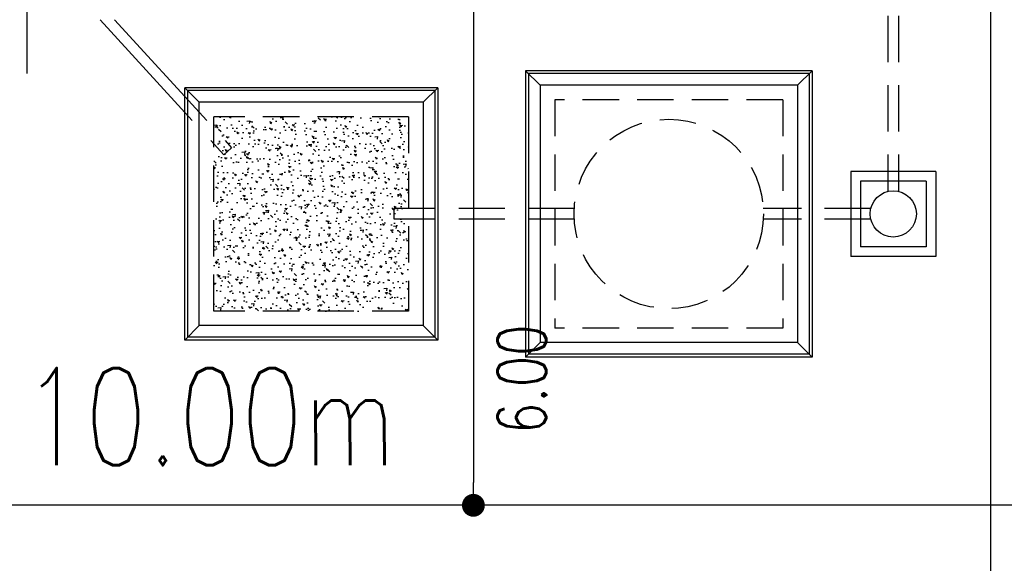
# Model space of a CAD drawing. Header units: millimetres. Extents: x 301 to 1479, y 491 to 1341.
# Tile 29 of 256: x 420 to 430, y 549 to 555. Entities that reach past the tile are written whole.
import ezdxf

# ---------------------------------------------------------------- set-up
doc = ezdxf.new("R2010")
doc.units = ezdxf.units.MM
doc.header["$LTSCALE"] = 1.5
doc.header["$MEASUREMENT"] = 0
for name, pattern in [('HIDDEN', [0.375, 0.25, -0.125]), ('HIDDEN2', [4.7625, 3.175, -1.5875]), ('PHANTOM2', [1.25, 0.625, -0.125, 0.125, -0.125, 0.125, -0.125])]:
    doc.linetypes.add(name, pattern=pattern)
for name, color, linetype in [('AP&SA', 254, 'HIDDEN'), ('Blk', 7, 'Continuous'), ('BORDER', 5, 'Continuous'), ('boundary', 3, 'Continuous'), ('Boundary Wall', 64, 'Continuous'), ('DIM', 6, 'Continuous'), ('Hatch Aggregate', 252, 'Continuous'), ('Kerb', 251, 'Continuous'), ('P. Septic tank', 2, 'Continuous'), ('P. Sewr Manhole', 49, 'Continuous'), ('PVC Pipe 110', 69, 'Continuous'), ('PVC Sewer Pipe 110', 24, 'Continuous'), ('TEXT', 7, 'Continuous')]:
    doc.layers.add(name, color=color, linetype=linetype)
doc.styles.add('RS1', font='romans.shx', dxfattribs={"width": 0.75, "height": 0.5})
doc.styles.add('RS2', font='romans.shx', dxfattribs={"width": 0.75, "height": 1})
doc.styles.add('RS25', font='romans.shx', dxfattribs={"width": 0.75, "height": 1})
doc.dimstyles.new('BAM500', dxfattribs={"dimscale": 0.5, "dimtxt": 1, "dimasz": 1, "dimexe": 1, "dimexo": 1, "dimgap": 1, "dimtad": 1, "dimdec": 3, "dimzin": 0, "dimdsep": 46, "dimtxsty": 'RS25', "dimblk1": 'DOT', "dimblk2": 'DOT', "dimsah": 1, "dimcen": 3, "dimdle": 1.25, "dimse1": 1, "dimse2": 1, "dimclrd": 6, "dimclre": 6, "dimclrt": 7, "dimaunit": 1, "dimadec": 0, "dimazin": 0, "dimtfac": 0.75, "dimtdec": 3, "dimtmove": 0, "dimatfit": 3, "dimldrblk": 'DOT', "dimfxl": 1, "dimtvp": 1.5, "dimtolj": 1, "dimtzin": 0, "dimarcsym": 0})
doc.dimstyles.new('Souillac5', dxfattribs={"dimscale": 0.5, "dimtxt": 0.5, "dimasz": 0.47, "dimexe": 0, "dimexo": 1, "dimgap": 0.5, "dimtad": 1, "dimzin": 0, "dimdsep": 46, "dimtxsty": 'RS1', "dimblk": 'DOT', "dimcen": 3, "dimse1": 1, "dimse2": 1, "dimclrd": 6, "dimclre": 6, "dimclrt": 7, "dimaunit": 1, "dimadec": 0, "dimazin": 0, "dimtfac": 1, "dimtofl": 0, "dimtmove": 1, "dimatfit": 3, "dimfxl": 1, "dimtolj": 1, "dimtzin": 0, "dimlwe": -1, "dimarcsym": 0})

# ---------------------------------------------------------------- blocks, each defined once
blk = doc.blocks.new('_DOT')
at = {"color": 0, "linetype": 'ByBlock'}
blk.add_line((-0.5, 0), (-1, 0), dxfattribs=at)
at = {"color": 0, "linetype": 'ByBlock', "const_width": 0.5}
blk.add_lwpolyline([(-0.25, 0, 1), (0.25, 0, 1)], format="xyb", close=True, dxfattribs=at)
blk = doc.blocks.new('*D5')
at = {"layer": 'BORDER', "color": 6, "lineweight": -2, "transparency": 16777216}
blk.add_line((340.396, 528.745), (492.425, 549.609), dxfattribs=at)
at = {"layer": 'DEFPOINTS', "color": 0, "transparency": 16777216}
for p in [(492.908, 549.769), (492.92, 549.677), (339.888, 528.769)]:
    blk.add_point(p, dxfattribs=at)
at = {"layer": 'BORDER', "color": 6, "lineweight": -2, "transparency": 16777216, "xscale": 0.5, "yscale": 0.5, "zscale": 0.5}
for p, rotation in [((492.92, 549.677), 7.814287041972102), ((339.9, 528.677), 187.8142870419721)]:
    blk.add_blockref('_DOT', p, dxfattribs=dict(at, rotation=rotation))
at = {"layer": 'BORDER', "color": 7, "transparency": 16777216, "insert": (416.274, 540.168), "char_height": 1, "attachment_point": 5, "rotation": 7.8143, "style": 'RS25'}
blk.add_mtext('\\A1;Built ', dxfattribs=at)
blk = doc.blocks.new('SSSU-D2')
at = {"layer": 'Hatch Aggregate'}
h = blk.add_hatch(dxfattribs=at)
h.set_pattern_fill('AR-CONC', color=256, scale=0.03, angle=90)
h.set_pattern_definition([(140, (33566.527, -774235.52378), (0.018825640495, 0.21517805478), [0.0225, -0.2475]), (85, (33566.527, -774235.52378), (-0.22565764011, -0.041625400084), [0.018, -0.198]), (190.45144446, (33566.52857, -774235.50584), (-0.20683199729, 0.17355265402), [0.0191220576, -0.2103426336]), (136.1842, (33566.467, -774235.52378), (0.04965578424, 0.3201723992), [0.03375, -0.37125]), (186.63563549, (33566.47114, -774235.4971), (-0.29223558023, 0.2803985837), [0.0286831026, -0.315514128]), (81.18416399, (33566.467, -774235.52378), (-0.29223558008, 0.28039858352), [0.027, -0.2970000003]), (111, (33566.482, -774235.49378), (0.1207856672, 0.179072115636), [0.0225, -0.2475]), (56, (33566.482, -774235.49378), (-0.217545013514, 0.072994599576), [0.018, -0.198]), (161.45144474, (33566.49207, -774235.47885), (-0.09675934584, 0.25206671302), [0.019122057, -0.2103426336]), (127.5, (33566.527, -774235.523775), (-0.0998681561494, 0.003647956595), [0, -0.1956, 0, -0.201, 0, -0.19875]), (97.5, (33566.527, -774235.52378), (-0.118323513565, 0.078920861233), [0, -0.1146, 0, -0.1911, 0, -0.07575]), (57.5, (33566.527, -774235.590675), (0.00676646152, 0.160146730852), [0, -0.075, 0, -0.234, 0, -0.3105]), (47.5, (33566.527, -774235.62068), (-0.0300314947, 0.174955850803), [0, -0.0975, 0, -0.1554, 0, -0.2205])])
h.paths.add_polyline_path([(-4.45, -11.8), (-2.445, -11.8), (-2.445, -9.8), (-4.45, -9.8)])
at = {"layer": 'AP&SA', "linetype": 'HIDDEN'}
for p, q in [((1.41, -9.625), (-0.94, -9.625)), ((-0.94, -9.625), (-0.94, -11.975)), ((1.41, -9.625), (1.41, -11.975)), ((-4.45, -11.8), (-4.45, -9.8)), ((-2.445, -9.8), (-4.45, -9.8)), ((-2.445, -9.8), (-2.445, -11.8)), ((-2.445, -11.8), (-4.45, -11.8)), ((1.41, -11.975), (-0.94, -11.975))]:
    blk.add_line(p, q, dxfattribs=at)
at = {"layer": 'Boundary Wall', "linetype": 'ByBlock'}
blk.add_line((-6.375, -7.8), (-6.375, -9.355), dxfattribs=at)
at = {"layer": 'Kerb'}
for p, q in [((-1.24, -9.325), (-1.24, -12.275)), ((1.71, -9.325), (-1.24, -9.325)), ((-1.24, -9.325), (-1.09, -9.475)), ((1.71, -9.325), (1.56, -9.475)), ((1.71, -9.325), (1.71, -12.275)), ((-1.21, -9.355), (-1.21, -12.245)), ((1.68, -9.355), (-1.21, -9.355)), ((1.68, -9.355), (1.68, -12.245)), ((-4.75, -12.1), (-4.75, -9.5)), ((-2.145, -9.5), (-4.75, -9.5)), ((-4.6, -9.65), (-4.75, -9.5)), ((-4.72, -12.07), (-4.72, -9.53)), ((-2.175, -9.53), (-4.72, -9.53)), ((-2.295, -9.65), (-2.145, -9.5)), ((-2.175, -9.53), (-2.175, -12.07)), ((-2.145, -9.5), (-2.145, -12.1)), ((1.56, -9.475), (-1.09, -9.475)), ((-1.09, -9.475), (-1.09, -12.125)), ((1.56, -9.475), (1.56, -12.125)), ((-4.6, -11.95), (-4.6, -9.65)), ((-2.295, -9.65), (-4.6, -9.65)), ((-2.295, -9.65), (-2.295, -11.95)), ((2.11, -10.363), (2.11, -11.238)), ((2.985, -10.363), (2.11, -10.363)), ((2.985, -10.363), (2.985, -11.238)), ((2.21, -10.463), (2.21, -11.138)), ((2.885, -10.463), (2.21, -10.463)), ((2.885, -10.463), (2.885, -11.138)), ((2.885, -11.138), (2.21, -11.138)), ((2.985, -11.238), (2.11, -11.238)), ((-4.6, -11.95), (-4.75, -12.1)), ((-2.295, -11.95), (-4.6, -11.95)), ((-2.295, -11.95), (-2.145, -12.1)), ((-2.145, -12.1), (-4.75, -12.1)), ((-2.175, -12.07), (-4.72, -12.07)), ((-1.24, -12.275), (-1.09, -12.125)), ((1.56, -12.125), (-1.09, -12.125)), ((1.71, -12.275), (1.56, -12.125)), ((1.68, -12.245), (-1.21, -12.245)), ((1.71, -12.275), (-1.24, -12.275))]:
    blk.add_line(p, q, dxfattribs=at)
at = {"layer": 'P. Septic tank', "linetype": 'HIDDEN'}
blk.add_circle((0.235, -10.8), 0.975, dxfattribs=at)
at = {"layer": 'P. Sewr Manhole'}
blk.add_circle((2.547, -10.8), 0.238, dxfattribs=at)
at = {"layer": 'PVC Pipe 110', "linetype": 'PHANTOM2', "ltscale": 1.5}
for p, q in [((-5.622, -8.8), (-4.349, -10.192)), ((-5.473, -8.8), (-4.268, -10.118))]:
    blk.add_line(p, q, dxfattribs=at)
at = {"layer": 'PVC Pipe 110', "linetype": 'PHANTOM2', "ltscale": 2}
blk.add_line((-4.349, -10.192), (-4.268, -10.118), dxfattribs=at)
at = {"layer": 'PVC Sewer Pipe 110', "linetype": 'HIDDEN2', "ltscale": 0.1}
for p, q in [((2.492, -7.331), (2.492, -10.569)), ((2.602, -7.331), (2.602, -10.569)), ((-0.738, -10.745), (-2.595, -10.745)), ((2.316, -10.745), (1.208, -10.745)), ((-0.738, -10.855), (-2.595, -10.855)), ((2.316, -10.855), (1.208, -10.855))]:
    blk.add_line(p, q, dxfattribs=at)
at = {"layer": 'PVC Sewer Pipe 110', "linetype": 'HIDDEN2'}
blk.add_line((-2.595, -10.855), (-2.595, -10.745), dxfattribs=at)
blk = doc.blocks.new('*D29')
at = {"layer": 'DEFPOINTS', "color": 0, "transparency": 16777216}
for p in [(424.56, 555.769), (424.56, 549.769), (424.56, 549.769)]:
    blk.add_point(p, dxfattribs=at)
at = {"layer": 'DIM', "color": 6, "lineweight": -2, "transparency": 16777216}
blk.add_line((424.56, 555.534), (424.56, 550.004), dxfattribs=at)
at = {"layer": 'DIM', "color": 6, "lineweight": -2, "transparency": 16777216, "xscale": 0.235, "yscale": 0.235, "zscale": 0.235}
for p, rotation in [((424.56, 555.769), 90), ((424.56, 549.769), 270)]:
    blk.add_blockref('_DOT', p, dxfattribs=dict(at, rotation=rotation))
at = {"layer": 'DIM', "color": 7, "transparency": 16777216, "insert": (425.06, 551.067), "char_height": 0.5, "attachment_point": 5, "rotation": 90, "style": 'RS1'}
blk.add_mtext('\\A1;6.00', dxfattribs=at)

msp = doc.modelspace()

# ---------------------------------------------------------------- linework, layer by layer
at = {"layer": 'boundary'}
for p, q in [((429.8876, 528.769), (429.8876, 570.769)), ((492.9076, 549.769), (389.8876, 549.769))]:
    msp.add_line(p, q, dxfattribs=at)

# ---------------------------------------------------------------- block references
at = {"layer": 'Blk'}
msp.add_blockref('SSSU-D2', (426.3376, 563.569), dxfattribs=at)

# ---------------------------------------------------------------- texts
at = {"layer": 'TEXT', "style": 'RS2', "width": 0.75}
msp.add_text('10.00m', height=1, rotation=0.01044, dxfattribs=at).set_placement((419.9144, 550.1818))

# ---------------------------------------------------------------- dimensions: what is measured, and where the dimension line sits
at = {"layer": 'BORDER'}
dim = msp.add_aligned_dim(p1=(339.8876, 528.769), p2=(492.9076, 549.769), distance=-0.0926, text='Built ', dimstyle='BAM500', dxfattribs=at)
dim.commit()
dim.dimension.update_dxf_attribs({"geometry": '*D5', "text_midpoint": (416.2742, 540.1679)})
at = {"layer": 'DIM'}
dim = msp.add_linear_dim(base=(424.5598, 549.769), p1=(424.5598, 555.769), p2=(424.5598, 549.769), angle=90, dimstyle='Souillac5', override={"dimtad": 4, "dimjust": 2}, dxfattribs=at)
dim.commit()
dim.dimension.update_dxf_attribs({"geometry": '*D29', "text_midpoint": (425.0598, 551.0665)})

doc.saveas('drawing.dxf')
